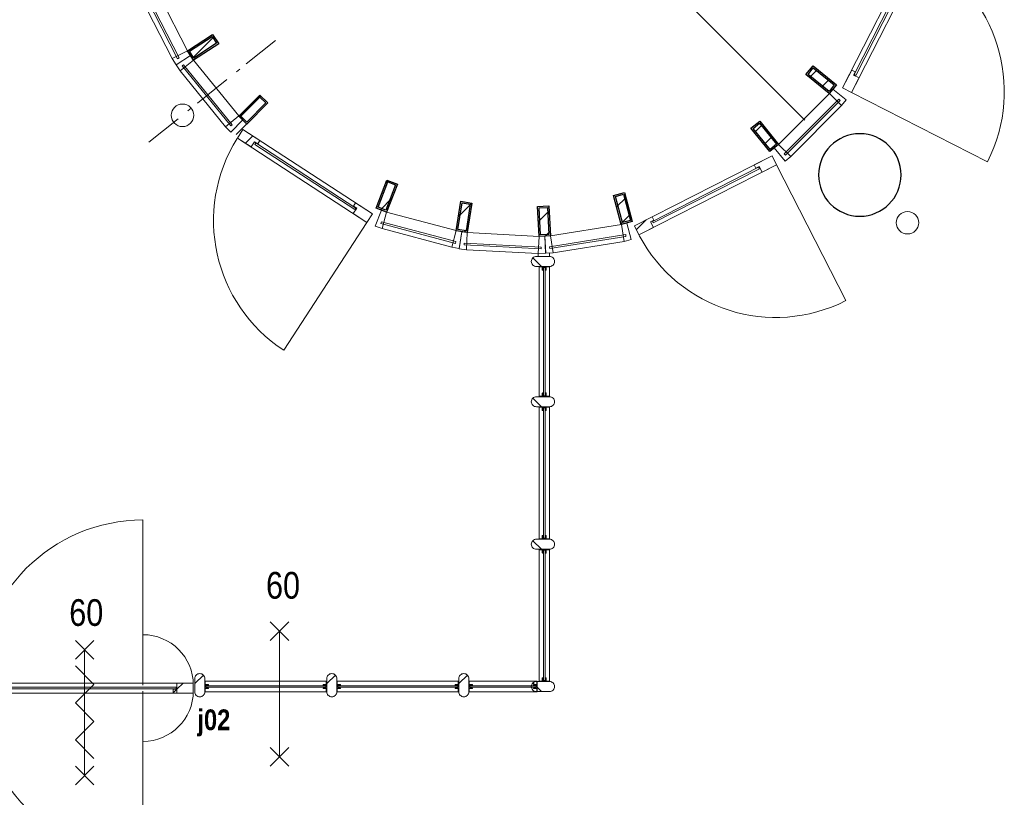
# Model space of a CAD drawing. Header units: millimetres. Extents: x 18442 to 242186, y -49554 to 63508.
# Tile 16 of 175: x 99645 to 106209, y -14256 to -9074. Entities that reach past the tile are written whole.
import ezdxf
from ezdxf.enums import TextEntityAlignment as Align

# ---------------------------------------------------------------- set-up
doc = ezdxf.new("R2010")
doc.units = ezdxf.units.MM
doc.header["$LTSCALE"] = 400
doc.linetypes.add('STYLE_06', pattern=[1.041641, 0.625, -0.208282, 0.069427, -0.138931])
for name, color, linetype, lineweight in [('BA-Brandveiligheid', 7, 'Continuous', 15), ('Binnenkozijnen', 140, 'Continuous', 15), ('Kozijnmerken', 43, 'Continuous', 9), ('Lijn-stramien', 92, 'STYLE_06', 9), ('mat-beton (ihwg)', 5, 'Continuous', 25), ('mat-glas-hor', 140, 'Continuous', 15), ('mat-naaldhout', 140, 'Continuous', 15), ('mat-staal', 5, 'Continuous', 25), ('None', 7, 'Continuous', 9), ('Tekst', 140, 'Continuous', 15)]:
    doc.layers.add(name, color=color, linetype=linetype, lineweight=lineweight)
doc.layers.get('Kozijnmerken').off()
doc.styles.add('Arial Narrow', font='ARIALN.TTF', dxfattribs={"height": 211.666667})
doc.styles.add('Arial Narrow (bold)', font='ARIALNB.TTF', dxfattribs={"height": 172.861111})

# ---------------------------------------------------------------- blocks, each defined once
blk = doc.blocks.new('Kolom O 550')
at = {"layer": 'mat-beton (ihwg)', "lineweight": 25}
blk.add_circle((0, 0), 275, dxfattribs=at)
blk = doc.blocks.new('*X215')
at = {"layer": 'None', "lineweight": 9}
blk.add_line((-7209.5, -987), (-7171.7, -949.2), dxfattribs=at)
blk = doc.blocks.new('*X216')
at = {"layer": 'None', "lineweight": 25}
blk.add_line((-7389.7, -1591.4), (-7376.4, -1578.2), dxfattribs=at)
blk = doc.blocks.new('*X217')
at = {"layer": 'None', "lineweight": 9}
blk.add_line((-7414.1, -1757.2), (-7410.5, -1753.7), dxfattribs=at)
blk = doc.blocks.new('*X218')
at = {"layer": 'None', "lineweight": 9}
blk.add_line((-7364, -1990), (-7326.7, -1952.7), dxfattribs=at)
blk = doc.blocks.new('*X219')
at = {"layer": 'None', "lineweight": 9}
blk.add_line((-7267.4, -2176.3), (-7231.9, -2140.8), dxfattribs=at)
blk = doc.blocks.new('*X220')
at = {"layer": 'None', "lineweight": 9}
blk.add_line((-7131.6, -2323.2), (-7115, -2306.7), dxfattribs=at)
blk = doc.blocks.new('*X221')
at = {"layer": 'None', "lineweight": 9}
blk.add_line((-6573.1, -2613.3), (-6546.9, -2587.1), dxfattribs=at)
blk = doc.blocks.new('*X222')
at = {"layer": 'None', "lineweight": 9}
blk.add_line((-6333.9, -2657), (-6301.4, -2624.4), dxfattribs=at)
blk = doc.blocks.new('*X223')
at = {"layer": 'None', "lineweight": 25}
blk.add_line((-6146, -2610.5), (-6104.2, -2568.6), dxfattribs=at)
blk = doc.blocks.new('*X224')
at = {"layer": 'None', "lineweight": 9}
blk.add_line((-5937, -2542.9), (-5896.9, -2502.8), dxfattribs=at)
blk = doc.blocks.new('*X225')
at = {"layer": 'None', "lineweight": 9}
blk.add_line((-5492.5, -2098.4), (-5454, -2059.8), dxfattribs=at)
blk = doc.blocks.new('*X226')
at = {"layer": 'None', "lineweight": 25}
blk.add_line((-5428.3, -1892.7), (-5385.9, -1850.3), dxfattribs=at)
blk = doc.blocks.new('*X227')
at = {"layer": 'None', "lineweight": 9}
blk.add_line((-5368.1, -1691.1), (-5345.4, -1668.4), dxfattribs=at)
blk = doc.blocks.new('*X228')
at = {"layer": 'None', "lineweight": 9}
blk.add_line((-5416, -1456.2), (-5380.4, -1420.6), dxfattribs=at)
blk = doc.blocks.new('*X229')
at = {"layer": 'None', "lineweight": 9}
blk.add_line((-5563.5, -1038), (-5558.2, -1032.7), dxfattribs=at)
blk = doc.blocks.new('*X230')
at = {"layer": 'None', "lineweight": 9}
blk.add_line((-5703.9, -895.6), (-5670.6, -862.2), dxfattribs=at)
blk = doc.blocks.new('*X231')
at = {"layer": 'None', "lineweight": 9}
blk.add_line((-5865.6, -774.4), (-5824.5, -733.3), dxfattribs=at)
blk = doc.blocks.new('*X232')
at = {"layer": 'None', "lineweight": 9}
blk.add_line((-6054.3, -680.2), (-6012.7, -638.7), dxfattribs=at)
blk = doc.blocks.new('*X233')
at = {"layer": 'None', "lineweight": 9}
blk.add_line((-6264.5, -607.7), (-6236.5, -579.7), dxfattribs=at)
blk = doc.blocks.new('*X234')
at = {"layer": 'None', "lineweight": 9}
blk.add_line((-7059.7, -837.2), (-7021.3, -798.8), dxfattribs=at)
blk = doc.blocks.new('*U235')
at = {"layer": 'mat-staal', "lineweight": 25}
for centre in [(-6446.6, -599.4), (-6234.6, -609.6), (-6656.1, -633.6), (-6029.3, -663.6), (-6854, -710.6), (-5839.7, -759.2), (-7031.5, -827), (-5674.1, -892), (-7180.9, -977.8), (-5539.8, -1056.4), (-7295.8, -1156.3), (-5442.6, -1245.1), (-7371, -1354.8), (-5386.7, -1449.9), (-7403.2, -1564.7), (-5374.7, -1661.9), (-7391.2, -1776.6), (-5406.9, -1871.7), (-7335.3, -1981.4), (-5482.1, -2070.2), (-7238.1, -2170.1), (-5596.9, -2248.8), (-7103.8, -2334.5), (-5746.4, -2399.5), (-6938.2, -2467.4), (-5923.9, -2516), (-6748.6, -2562.9), (-6543.3, -2616.9), (-6331.3, -2627.1), (-6121.7, -2592.9)]:
    blk.add_circle(centre, 30, dxfattribs=at)
at = {"layer": 'None', "color": 43, "linetype": 'Continuous', "lineweight": 9}
for p, q in [((-6527.2, 1026.4), (-6443, -571.4)), ((-5974, 997.4), (-6223.8, -583)), ((-7074.4, 939.7), (-6659.9, -605.6)), ((-5438.8, 854), (-6011.8, -639.9)), ((-7591.6, 741.2), (-6864.8, -684.2)), ((-4945.2, 602.5), (-5816.3, -739.6)), ((-8056.2, 439.5), (-7049, -803.7)), ((-4514.7, 253.9), (-5645.7, -877.8)), ((-8448, 47.7), (-7204.3, -958.9)), ((-4166, -176.7), (-5507.7, -1048.5)), ((-8749.7, -416.9), (-7323.9, -1142.9)), ((-3914.5, -670.3), (-5408.1, -1244.1)), ((-8948.2, -934.1), (-7402.6, -1347.8)), ((-3771.1, -1205.4), (-5351.3, -1456.1)), ((-9034.9, -1481.3), (-7437.1, -1564.6)), ((-9005.9, -2034.6), (-7425.7, -1783.8))]:
    blk.add_line(p, q, dxfattribs=at)
at = {"layer": 'None', "color": 7, "linetype": 'Continuous', "lineweight": 5}
blk.add_line((-4514.6, -3493.8), (-5646.3, -2362.8), dxfattribs=at)
at = {"layer": 'mat-staal'}
for name in ['*X233', '*X232', '*X231', '*X234', '*X230', '*X215', '*X229', '*X228', '*X216', '*X227', '*X217', '*X226', '*X218', '*X225', '*X219', '*X220', '*X224', '*X221', '*X222', '*X223']:
    blk.add_blockref(name, (0, 0), dxfattribs=at)
blk = doc.blocks.new('*X236')
at = {"layer": 'None', "lineweight": 5}
blk.add_line((-4853.7, -3793), (-4853.5, -3792.9), dxfattribs=at)
blk = doc.blocks.new('*X237')
at = {"layer": 'None', "lineweight": 5}
blk.add_line((-5639.1, -4224.9), (-5574.3, -4160.1), dxfattribs=at)
blk = doc.blocks.new('*U238')
at = {"layer": 'mat-glas-hor', "color": 140, "lineweight": 15}
blk.add_lwpolyline([(-4818.2, -3819.2), (-5526.5, -4180.1), (-5532, -4169.4), (-4823.7, -3808.5)], close=True, dxfattribs=at)
at = {"layer": 'mat-naaldhout', "color": 140, "linetype": 'Continuous', "lineweight": 15}
for points in [[(-4820.1, -3803.9), (-4842.4, -3815.2), (-4853.7, -3793), (-4734.3, -3732.1), (-4703.9, -3791.8), (-4801, -3841.3)], [(-5543.5, -4172.5), (-5521.2, -4161.1), (-5532.6, -4138.9), (-5652, -4199.7), (-5621.6, -4259.4), (-5524.5, -4209.9)]]:
    blk.add_lwpolyline(points, close=True, dxfattribs=at)
at = {"layer": 'None', "color": 43, "linetype": 'Continuous', "lineweight": 9}
blk.add_line((-4242.5, -4697.5), (-4703.9, -3791.8), dxfattribs=at)
at = {"layer": 'None', "color": 8, "lineweight": 5}
blk.add_lwpolyline([(-5652, -4199.7), (-5621.6, -4259.4), (-4703.9, -3791.8), (-4734.3, -3732.1)], close=True, dxfattribs=at)
at = {"layer": 'None', "color": 43, "linetype": 'Continuous', "lineweight": 9}
blk.add_arc((-4710, -3779.8), 1030, 207.96879, 296.99934, dxfattribs=at)
at = {"layer": 'mat-naaldhout', "color": 140}
for name in ['*X236', '*X237']:
    blk.add_blockref(name, (0, 0), dxfattribs=at)
blk = doc.blocks.new('*U239')
at = {"layer": 'None', "color": 7}
blk.add_blockref('*U238', (0, 0), dxfattribs=at)
blk = doc.blocks.new('*X241')
at = {"layer": 'None', "lineweight": 5}
blk.add_line((-3817, -2402.8), (-3783.2, -2369), dxfattribs=at)
blk = doc.blocks.new('*U242')
at = {"layer": 'mat-glas-hor', "color": 140, "lineweight": 15}
blk.add_lwpolyline([(-4176.4, -3196.3), (-3815.9, -2487.8), (-3826.6, -2482.3), (-4187.1, -3190.8)], close=True, dxfattribs=at)
at = {"layer": 'mat-naaldhout', "color": 140, "linetype": 'Continuous', "lineweight": 15}
for points in [[(-3823.6, -2470.8), (-3834.9, -2493.1), (-3857.2, -2481.7), (-3796.4, -2362.3), (-3736.7, -2392.7), (-3786.1, -2489.8)], [(-4191.8, -3194.4), (-4180.4, -3172.1), (-4202.7, -3160.8), (-4263.5, -3280.2), (-4203.8, -3310.6), (-4154.3, -3213.4)]]:
    blk.add_lwpolyline(points, close=True, dxfattribs=at)
at = {"layer": 'None', "color": 43, "linetype": 'Continuous', "lineweight": 9}
blk.add_line((-3297.8, -3771.6), (-4203.8, -3310.6), dxfattribs=at)
at = {"layer": 'None', "color": 8, "lineweight": 5}
blk.add_lwpolyline([(-3796.4, -2362.3), (-3736.7, -2392.7), (-4203.8, -3310.6), (-4263.5, -3280.2)], close=True, dxfattribs=at)
at = {"layer": 'None', "color": 43, "linetype": 'Continuous', "lineweight": 9}
blk.add_arc((-4215.8, -3304.5), 1030, 333.03184, 62.06239, dxfattribs=at)
at = {"layer": 'mat-naaldhout', "color": 140}
blk.add_blockref('*X241', (0, 0), dxfattribs=at)
blk = doc.blocks.new('*U243')
at = {"layer": 'None', "color": 7}
blk.add_blockref('*U242', (0, 0), dxfattribs=at)
blk = doc.blocks.new('*U244')
at = {"layer": 'Binnenkozijnen', "color": 43, "lineweight": 9}
for p, q in [((-8679.1, -3166.5), (-8590.5, -3094.7)), ((-8590.5, -3094.7), (-8288.6, -3467.1)), ((-8679.1, -3166.5), (-8377.2, -3538.9)), ((-8377.2, -3538.9), (-8288.6, -3467.1))]:
    blk.add_line(p, q, dxfattribs=at)
at = {"layer": 'Binnenkozijnen', "lineweight": 15}
for p, q in [((-8666, -3133.4), (-8656.7, -3125.9)), ((-8666, -3133.4), (-8342.1, -3533)), ((-8656.7, -3125.9), (-8332.8, -3525.4)), ((-8342.1, -3533), (-8332.8, -3525.4))]:
    blk.add_line(p, q, dxfattribs=at)
at = {"layer": 'Binnenkozijnen', "color": 140, "lineweight": 15}
for points in [[(-8611, -3063.3), (-8590.5, -3094.7), (-8679.1, -3166.5), (-8706.6, -3125.4)], [(-8262.1, -3493.6), (-8288.6, -3467.1), (-8377.2, -3538.9), (-8342.7, -3574.3)]]:
    blk.add_lwpolyline(points, close=True, dxfattribs=at)
blk = doc.blocks.new('*X245')
at = {"layer": 'None', "lineweight": 25}
blk.add_line((-8598.3, -3082.8), (-8453.7, -2938.3), dxfattribs=at)
blk = doc.blocks.new('*U246')
at = {"layer": 'mat-staal', "lineweight": 25}
for points in [[(-8590.5, -3094.7), (-8631.4, -3031.9), (-8463.7, -2922.9), (-8422.8, -2985.8)], [(-8587.6, -3080.9), (-8617.6, -3034.8), (-8466.6, -2936.7), (-8436.7, -2982.8)]]:
    blk.add_lwpolyline(points, close=True, dxfattribs=at)
at = {"layer": 'mat-staal'}
blk.add_blockref('*X245', (0, 0), dxfattribs=at)
blk = doc.blocks.new('*U247')
at = {"layer": 'Binnenkozijnen', "color": 43, "lineweight": 9}
for p, q in [((-8951.5, -2657.6), (-8850, -2605.7)), ((-8850, -2605.7), (-8631.9, -3032.6)), ((-8951.5, -2657.6), (-8733.5, -3084.5)), ((-8733.5, -3084.5), (-8631.9, -3032.6))]:
    blk.add_line(p, q, dxfattribs=at)
at = {"layer": 'Binnenkozijnen', "lineweight": 15}
for p, q in [((-8931.9, -2627.9), (-8921.2, -2622.4)), ((-8921.2, -2622.4), (-8687.2, -3080.5)), ((-8931.9, -2627.9), (-8697.9, -3086)), ((-8697.9, -3086), (-8687.2, -3080.5))]:
    blk.add_line(p, q, dxfattribs=at)
at = {"layer": 'Binnenkozijnen', "color": 140, "lineweight": 15}
for points in [[(-8863.5, -2570.7), (-8850, -2605.7), (-8951.5, -2657.6), (-8969.9, -2611.7)], [(-8611.5, -3064.1), (-8631.9, -3032.6), (-8733.5, -3084.5), (-8707, -3126.3)]]:
    blk.add_lwpolyline(points, close=True, dxfattribs=at)
blk = doc.blocks.new('*U304')
at = {"layer": 'Binnenkozijnen', "color": 43, "lineweight": 9}
for p, q in [((-7332.6, -4217.6), (-7303.2, -4107.4)), ((-7303.2, -4107.4), (-6840, -4231.2)), ((-7332.6, -4217.6), (-6869.5, -4341.4)), ((-6869.5, -4341.4), (-6840, -4231.2))]:
    blk.add_line(p, q, dxfattribs=at)
at = {"layer": 'Binnenkozijnen', "lineweight": 15}
for p, q in [((-7341.5, -4183.1), (-7338.4, -4171.5)), ((-7341.5, -4183.1), (-6844.6, -4315.9)), ((-7338.4, -4171.5), (-6841.5, -4304.3)), ((-6844.6, -4315.9), (-6841.5, -4304.3))]:
    blk.add_line(p, q, dxfattribs=at)
at = {"layer": 'Binnenkozijnen', "color": 140, "lineweight": 15}
for points in [[(-7338.2, -4094), (-7303.2, -4107.4), (-7332.6, -4217.6), (-7379, -4200.4)], [(-6803, -4237.1), (-6840, -4231.2), (-6869.5, -4341.4), (-6820.7, -4349.7)]]:
    blk.add_lwpolyline(points, close=True, dxfattribs=at)
blk = doc.blocks.new('*X305')
at = {"layer": 'None', "lineweight": 9}
blk.add_line((-7310, -3915.9), (-7291.7, -3897.6), dxfattribs=at)
at = {"layer": 'None', "lineweight": 25}
blk.add_line((-7344.3, -4091.6), (-7267.7, -4015), dxfattribs=at)
blk = doc.blocks.new('*U306')
at = {"layer": 'mat-staal', "lineweight": 25}
for points in [[(-7303.2, -4107.4), (-7373.2, -4080.6), (-7301.6, -3893.8), (-7231.5, -3920.7)], [(-7308.9, -4094.5), (-7360.3, -4074.8), (-7295.8, -3906.8), (-7244.4, -3926.4)]]:
    blk.add_lwpolyline(points, close=True, dxfattribs=at)
at = {"layer": 'mat-staal'}
blk.add_blockref('*X305', (0, 0), dxfattribs=at)
blk = doc.blocks.new('*X307')
at = {"layer": 'None', "lineweight": 9}
blk.add_line((-8283.2, -3474.9), (-8141.8, -3333.4), dxfattribs=at)
blk = doc.blocks.new('*U308')
at = {"layer": 'mat-staal', "lineweight": 25}
for points in [[(-8236.3, -3521.7), (-8289.3, -3468.7), (-8148, -3327.2), (-8094.9, -3380.2)], [(-8236.3, -3507.6), (-8275.2, -3468.7), (-8148, -3341.3), (-8109.1, -3380.2)]]:
    blk.add_lwpolyline(points, close=True, dxfattribs=at)
at = {"layer": 'mat-staal'}
blk.add_blockref('*X307', (0, 0), dxfattribs=at)
blk = doc.blocks.new('*X309')
at = {"layer": 'None', "lineweight": 9}
blk.add_line((-5770.1, -4073.1), (-5708.9, -4011.9), dxfattribs=at)
at = {"layer": 'None', "lineweight": 25}
blk.add_line((-5740.2, -4184.6), (-5679, -4123.4), dxfattribs=at)
blk = doc.blocks.new('*U310')
at = {"layer": 'mat-staal', "lineweight": 25}
for points in [[(-5666.5, -4170), (-5738.9, -4189.4), (-5790.7, -3996.3), (-5718.3, -3976.8)], [(-5678.7, -4162.9), (-5731.9, -4177.2), (-5778.5, -4003.3), (-5725.4, -3989.1)]]:
    blk.add_lwpolyline(points, close=True, dxfattribs=at)
at = {"layer": 'mat-staal'}
blk.add_blockref('*X309', (0, 0), dxfattribs=at)
blk = doc.blocks.new('*U311')
at = {"layer": 'Binnenkozijnen', "color": 43, "lineweight": 9}
for p, q in [((-6211.8, -4265.6), (-5738.4, -4190.2)), ((-5720.4, -4302.8), (-5738.4, -4190.2)), ((-6193.8, -4378.2), (-6211.8, -4265.6)), ((-6193.8, -4378.2), (-5720.4, -4302.8))]:
    blk.add_line(p, q, dxfattribs=at)
at = {"layer": 'Binnenkozijnen', "lineweight": 15}
for p, q in [((-6217.9, -4338.5), (-5709.9, -4257.6)), ((-5708, -4269.4), (-5709.9, -4257.6)), ((-6216, -4350.4), (-5708, -4269.4)), ((-6216, -4350.4), (-6217.9, -4338.5))]:
    blk.add_line(p, q, dxfattribs=at)
at = {"layer": 'Binnenkozijnen', "color": 140, "lineweight": 15}
for points in [[(-5702.1, -4180.4), (-5738.4, -4190.2), (-5720.4, -4302.8), (-5672.5, -4290.5)], [(-6249.2, -4267.6), (-6211.8, -4265.6), (-6193.8, -4378.2), (-6243.1, -4381.5)]]:
    blk.add_lwpolyline(points, close=True, dxfattribs=at)
blk = doc.blocks.new('*X312')
at = {"layer": 'None', "lineweight": 25}
blk.add_line((-6291.9, -4170.6), (-6220.6, -4099.3), dxfattribs=at)
at = {"layer": 'None', "lineweight": 9}
blk.add_line((-6247.4, -4267.5), (-6213.5, -4233.6), dxfattribs=at)
blk = doc.blocks.new('*U313')
at = {"layer": 'mat-staal', "lineweight": 25}
for points in [[(-6211.8, -4265.6), (-6286.7, -4269.6), (-6297.3, -4069.9), (-6222.4, -4065.9)], [(-6222.3, -4256.2), (-6277.2, -4259.1), (-6286.7, -4079.4), (-6231.8, -4076.4)]]:
    blk.add_lwpolyline(points, close=True, dxfattribs=at)
at = {"layer": 'mat-staal'}
blk.add_blockref('*X312', (0, 0), dxfattribs=at)
blk = doc.blocks.new('*U314')
at = {"layer": 'Binnenkozijnen', "color": 43, "lineweight": 9}
for p, q in [((-6771.5, -4358.4), (-6765.7, -4244.6)), ((-6765.7, -4244.6), (-6286.9, -4269.2)), ((-6292.8, -4383), (-6286.9, -4269.2)), ((-6771.5, -4358.4), (-6292.8, -4383))]:
    blk.add_line(p, q, dxfattribs=at)
at = {"layer": 'Binnenkozijnen', "lineweight": 15}
for p, q in [((-6787.4, -4326.6), (-6786.8, -4314.6)), ((-6787.4, -4326.6), (-6273.7, -4353)), ((-6786.8, -4314.6), (-6273.1, -4341)), ((-6273.7, -4353), (-6273.1, -4341))]:
    blk.add_line(p, q, dxfattribs=at)
at = {"layer": 'Binnenkozijnen', "color": 140, "lineweight": 15}
for points in [[(-6802.7, -4238.7), (-6765.7, -4244.6), (-6771.5, -4358.4), (-6820.5, -4351.4)], [(-6249.5, -4267.2), (-6286.9, -4269.2), (-6292.8, -4383), (-6243.4, -4381)]]:
    blk.add_lwpolyline(points, close=True, dxfattribs=at)
blk = doc.blocks.new('*X315')
at = {"layer": 'None', "lineweight": 25}
blk.add_line((-6824.8, -4137.8), (-6734.6, -4047.6), dxfattribs=at)
at = {"layer": 'None', "lineweight": 9}
blk.add_line((-6786.8, -4241.2), (-6761.1, -4215.5), dxfattribs=at)
blk = doc.blocks.new('*U316')
at = {"layer": 'mat-staal', "lineweight": 25}
for points in [[(-6765.7, -4244.6), (-6839.8, -4232.9), (-6808.6, -4035.3), (-6734.5, -4047)], [(-6774, -4233.1), (-6828.3, -4224.6), (-6800.3, -4046.8), (-6746, -4055.3)]]:
    blk.add_lwpolyline(points, close=True, dxfattribs=at)
at = {"layer": 'mat-staal'}
blk.add_blockref('*X315', (0, 0), dxfattribs=at)
blk = doc.blocks.new('*X317')
at = {"layer": 'None', "lineweight": 25}
blk.add_line((-4483.7, -3210.9), (-4430.4, -3157.6), dxfattribs=at)
at = {"layer": 'None', "lineweight": 9}
blk.add_line((-4405.5, -3274.1), (-4352.2, -3220.8), dxfattribs=at)
blk = doc.blocks.new('*U318')
at = {"layer": 'mat-staal', "lineweight": 25}
for points in [[(-4305.5, -3258.6), (-4352.7, -3316.9), (-4508.1, -3191.1), (-4461, -3132.8)], [(-4319.6, -3260.1), (-4354.2, -3302.8), (-4494.1, -3189.6), (-4459.5, -3146.8)]]:
    blk.add_lwpolyline(points, close=True, dxfattribs=at)
at = {"layer": 'mat-staal'}
blk.add_blockref('*X317', (0, 0), dxfattribs=at)
blk = doc.blocks.new('*U319')
at = {"layer": 'Binnenkozijnen', "color": 43, "lineweight": 9}
for p, q in [((-4690.4, -3656.5), (-4351.8, -3317.2)), ((-4271.1, -3397.7), (-4351.8, -3317.2)), ((-4609.7, -3737), (-4271.1, -3397.7)), ((-4609.7, -3737), (-4690.4, -3656.5))]:
    blk.add_line(p, q, dxfattribs=at)
at = {"layer": 'Binnenkozijnen', "lineweight": 15}
for p, q in [((-4652.5, -3719), (-4289.2, -3354.9)), ((-4644, -3727.5), (-4280.7, -3363.4)), ((-4280.7, -3363.4), (-4289.2, -3354.9)), ((-4644, -3727.5), (-4652.5, -3719))]:
    blk.add_line(p, q, dxfattribs=at)
at = {"layer": 'Binnenkozijnen', "color": 140, "lineweight": 15}
for points in [[(-4328.2, -3288), (-4351.8, -3317.2), (-4271.1, -3397.7), (-4239.5, -3359.6)], [(-4719.6, -3680.1), (-4690.4, -3656.5), (-4609.7, -3737), (-4647.7, -3768.6)]]:
    blk.add_lwpolyline(points, close=True, dxfattribs=at)
blk = doc.blocks.new('*X320')
at = {"layer": 'None', "lineweight": 25}
blk.add_line((-4850.7, -3577.9), (-4797.4, -3524.6), dxfattribs=at)
at = {"layer": 'None', "lineweight": 9}
blk.add_line((-4787.4, -3656), (-4734.1, -3602.7), dxfattribs=at)
blk = doc.blocks.new('*U321')
at = {"layer": 'mat-staal', "lineweight": 25}
for points in [[(-4690.4, -3656.5), (-4748.7, -3703.7), (-4874.7, -3548.4), (-4816.4, -3501.1)], [(-4704.5, -3655), (-4747.2, -3689.7), (-4860.6, -3549.8), (-4817.9, -3515.2)]]:
    blk.add_lwpolyline(points, close=True, dxfattribs=at)
at = {"layer": 'mat-staal'}
blk.add_blockref('*X320', (0, 0), dxfattribs=at)
blk = doc.blocks.new('*U322')
at = {"layer": 'None', "color": 7}
for name in ['*U235', '*U243', '*U247', '*U246', '*U244', '*U318', '*U308', '*U319', '*U321', '*U239', '*U306', '*U310', '*U316', '*U313', '*U304', '*U311', '*U314']:
    blk.add_blockref(name, (0, 0), dxfattribs=at)
blk = doc.blocks.new('*X354')
at = {"layer": 'None', "lineweight": 5}
blk.add_line((-8244.7, -3648.5), (-8196.3, -3600.1), dxfattribs=at)
blk = doc.blocks.new('*U355')
at = {"layer": 'mat-glas-hor', "color": 140, "lineweight": 15}
blk.add_lwpolyline([(-7515.3, -4090.5), (-8181.5, -3656.8), (-8175, -3646.8), (-7508.7, -4080.4)], close=True, dxfattribs=at)
at = {"layer": 'mat-naaldhout', "color": 140, "linetype": 'Continuous', "lineweight": 15}
for points in [[(-8183.4, -3638.3), (-8162.5, -3651.9), (-8148.8, -3631), (-8261.1, -3557.9), (-8297.7, -3614.1), (-8206.3, -3673.5)], [(-7502.9, -4081.2), (-7523.9, -4067.5), (-7510.3, -4046.6), (-7397.9, -4119.7), (-7434.5, -4175.8), (-7525.9, -4116.4)]]:
    blk.add_lwpolyline(points, close=True, dxfattribs=at)
at = {"layer": 'None', "color": 43, "linetype": 'Continuous', "lineweight": 9}
blk.add_line((-7988.9, -5027.8), (-7434.5, -4175.8), dxfattribs=at)
at = {"layer": 'None', "color": 8, "lineweight": 5}
blk.add_lwpolyline([(-8261.1, -3557.9), (-8297.7, -3614.1), (-7434.5, -4175.8), (-7397.9, -4119.7)], close=True, dxfattribs=at)
at = {"layer": 'None', "color": 43, "linetype": 'Continuous', "lineweight": 9}
blk.add_arc((-7427.1, -4164.5), 1030, 147.91306, 236.94361, dxfattribs=at)
at = {"layer": 'mat-naaldhout', "color": 140}
blk.add_blockref('*X354', (0, 0), dxfattribs=at)
blk = doc.blocks.new('*U356')
at = {"layer": 'None', "color": 7}
blk.add_blockref('*U355', (0, 0), dxfattribs=at)
blk = doc.blocks.new('*U357')
at = {"layer": 'None', "color": 7}
blk.add_blockref('*U356', (0, 0), dxfattribs=at)
blk = doc.blocks.new('060min zelfsluitend Y')
at = {"layer": 'BA-Brandveiligheid', "color": 7, "linetype": 'Continuous', "lineweight": 15}
for p, q in [((-61.7, 476.8), (61.7, 353.3)), ((61.7, 476.8), (-61.7, 353.3)), ((-61.7, -483.6), (61.7, -360.2)), ((61.7, -483.6), (-61.7, -360.2))]:
    blk.add_line(p, q, dxfattribs=at)
at = {"layer": 'None', "color": 7, "linetype": 'Continuous', "lineweight": 15}
for p, q in [((0, -421.9), (0, 415)), ((61.7, 185.2), (-61.7, 308.7)), ((61.7, 185.2), (-61.7, 61.7)), ((61.7, -61.7), (-61.7, 61.7)), ((61.7, -61.7), (-61.7, -185.2)), ((61.7, -308.7), (-61.7, -185.2))]:
    blk.add_line(p, q, dxfattribs=at)
at = {"layer": 'BA-Brandveiligheid', "color": 43, "insert": (-102.6, 752.9), "char_height": 177.8, "attachment_point": 1, "style": 'Arial Narrow'}
blk.add_mtext('60', dxfattribs=at)
blk = doc.blocks.new('*X360')
at = {"layer": 'None', "lineweight": 5}
blk.add_line((-23.7, -23.7), (33.5, 33.5), dxfattribs=at)
blk = doc.blocks.new('houten stijl 67 x 114')
at = {"layer": 'mat-naaldhout', "color": 140, "linetype": 'Continuous', "lineweight": 15, "flags": 128}
blk.add_lwpolyline([(33.5, 0), (33.5, 0, -0.414214), (0, -33.5), (0, -33.5, -0.414214), (-33.5, 0), (-33.5, 88), (-33.5, 88, -0.414214), (0, 121.5), (0, 121.5, -0.414214), (33.5, 88)], format="xyb", close=True, dxfattribs=at)
at = {"layer": 'mat-naaldhout', "color": 140}
blk.add_blockref('*X360', (0, 0), dxfattribs=at)
blk = doc.blocks.new('*U363')
at = {"layer": 'mat-glas-hor', "color": 8, "lineweight": 5}
blk.add_lwpolyline([(-6287.4, -6354.6), (-6217.4, -6354.6), (-6217.4, -7235.9), (-6287.4, -7235.9)], close=True, dxfattribs=at)
at = {"layer": 'mat-glas-hor', "color": 140, "lineweight": 15}
blk.add_lwpolyline([(-6257.4, -6361.1), (-6247.4, -6361.1), (-6247.4, -7229.4), (-6257.4, -7229.4)], close=True, dxfattribs=at)
at = {"layer": 'mat-naaldhout', "color": 140, "linetype": 'Continuous', "lineweight": 15, "flags": 128}
for points in [[(-6262.7, -6354.6), (-6287.7, -6354.6), (-6287.7, -6355.6, 0.414214), (-6285.7, -6357.6), (-6269.2, -6357.6, -0.414214), (-6265.7, -6361.1), (-6265.7, -6377.6, 0.414214), (-6263.7, -6379.6), (-6262.7, -6379.6)], [(-6242.2, -6354.6), (-6217.2, -6354.6), (-6217.2, -6355.6, -0.414214), (-6219.2, -6357.6), (-6235.7, -6357.6, 0.414214), (-6239.2, -6361.1), (-6239.2, -6377.6, -0.414214), (-6241.2, -6379.6), (-6242.2, -6379.6)], [(-6262.7, -7235.9), (-6287.7, -7235.9), (-6287.7, -7234.9, -0.414214), (-6285.7, -7232.9), (-6269.2, -7232.9, 0.414214), (-6265.7, -7229.4), (-6265.7, -7212.9, -0.414214), (-6263.7, -7210.9), (-6262.7, -7210.9)], [(-6242.2, -7235.9), (-6217.2, -7235.9), (-6217.2, -7234.9, 0.414214), (-6219.2, -7232.9), (-6235.7, -7232.9, -0.414214), (-6239.2, -7229.4), (-6239.2, -7212.9, 0.414214), (-6241.2, -7210.9), (-6242.2, -7210.9)]]:
    blk.add_lwpolyline(points, format="xyb", close=True, dxfattribs=at)
at = {"layer": 'None', "color": 7, "rotation": 270}
for p in [(-6305.4, -6321.1), (-6305.4, -7269.4)]:
    blk.add_blockref('houten stijl 67 x 114', p, dxfattribs=at)
blk = doc.blocks.new('*X365')
at = {"layer": 'None', "lineweight": 5}
for p, q in [((-8701.4, -7287.2), (-8660.1, -7245.9)), ((-8726.4, -7312.2), (-8702.1, -7287.9))]:
    blk.add_line(p, q, dxfattribs=at)
blk = doc.blocks.new('*U366')
at = {"layer": 'mat-glas-hor', "color": 140, "lineweight": 15}
blk.add_lwpolyline([(-8706.7, -7273.4), (-9906.8, -7273.4), (-9906.8, -7285.4), (-8706.7, -7285.4)], close=True, dxfattribs=at)
at = {"layer": 'mat-naaldhout', "color": 140, "linetype": 'Continuous', "lineweight": 15}
for points in [[(-9918.5, -7287.9), (-9893.5, -7287.9), (-9893.5, -7312.9), (-10027.5, -7312.9), (-10027.5, -7245.9), (-9918.5, -7245.9)], [(-8701.4, -7287.9), (-8726.4, -7287.9), (-8726.4, -7312.9), (-8592.4, -7312.9), (-8592.4, -7245.9), (-8701.4, -7245.9)]]:
    blk.add_lwpolyline(points, close=True, dxfattribs=at)
at = {"layer": 'None', "color": 43, "linetype": 'Continuous', "lineweight": 9}
for p, q in [((-8927.5, -6159.4), (-8927.5, -7259.4)), ((-8927.5, -8399.4), (-8927.5, -7299.4))]:
    blk.add_line(p, q, dxfattribs=at)
at = {"layer": 'None', "color": 8, "lineweight": 5}
blk.add_lwpolyline([(-10027.5, -7312.9), (-10027.5, -7245.9), (-8701.4, -7245.9), (-8701.4, -7312.9)], close=True, dxfattribs=at)
at = {"layer": 'None', "color": 43, "linetype": 'Continuous', "lineweight": 9}
for centre, radius, start, end in [((-8927.5, -7259.4), 1100, 90, 180), ((-8927.5, -7259.4), 335.4, 0, 90), ((-8927.5, -7299.4), 1100, 180, 270), ((-8927.5, -7299.4), 335.4, 270, 0)]:
    blk.add_arc(centre, radius, start, end, dxfattribs=at)
at = {"layer": 'mat-naaldhout', "color": 140}
blk.add_blockref('*X365', (0, 0), dxfattribs=at)
blk = doc.blocks.new('binnenpui 880 h.o.h.')
at = {"layer": 'mat-glas-hor', "color": 8, "lineweight": 5}
blk.add_lwpolyline([(18, -33.5), (88, -33.5), (88, -846.5), (18, -846.5)], close=True, dxfattribs=at)
at = {"layer": 'mat-glas-hor', "color": 140, "lineweight": 15}
blk.add_lwpolyline([(48, -40), (58, -40), (58, -840), (48, -840)], close=True, dxfattribs=at)
at = {"layer": 'mat-naaldhout', "color": 140, "linetype": 'Continuous', "lineweight": 15, "flags": 128}
for points in [[(42.7, -33.5), (17.7, -33.5), (17.7, -34.5, 0.414214), (19.7, -36.5), (36.2, -36.5, -0.414214), (39.7, -40), (39.7, -56.5, 0.414214), (41.7, -58.5), (42.7, -58.5)], [(63.3, -33.5), (88.3, -33.5), (88.3, -34.5, -0.414214), (86.3, -36.5), (69.8, -36.5, 0.414214), (66.3, -40), (66.3, -56.5, -0.414214), (64.3, -58.5), (63.3, -58.5)], [(42.7, -846.5), (17.7, -846.5), (17.7, -845.5, -0.414214), (19.7, -843.5), (36.2, -843.5, 0.414214), (39.7, -840), (39.7, -823.5, -0.414214), (41.7, -821.5), (42.7, -821.5)], [(63.3, -846.5), (88.3, -846.5), (88.3, -845.5, 0.414214), (86.3, -843.5), (69.8, -843.5, -0.414214), (66.3, -840), (66.3, -823.5, 0.414214), (64.3, -821.5), (63.3, -821.5)]]:
    blk.add_lwpolyline(points, format="xyb", close=True, dxfattribs=at)
at = {"layer": 'None', "color": 7, "rotation": 270}
for p in [(0, 0), (0, -880)]:
    blk.add_blockref('houten stijl 67 x 114', p, dxfattribs=at)
blk = doc.blocks.new('*U375')
at = {"layer": 'None', "color": 140, "linetype": 'Continuous', "lineweight": 15, "flags": 128}
blk.add_lwpolyline([(-7.3, -7.3), (-7.3, 17.7), (-6.3, 17.7, -0.414214), (-4.3, 15.7), (-4.3, -0.8, 0.414214), (-0.8, -4.3), (15.7, -4.3, -0.414214), (17.7, -6.3), (17.7, -7.3)], format="xyb", close=True, dxfattribs=at)
blk = doc.blocks.new('*U376')
at = {"layer": 'None', "color": 140, "linetype": 'Continuous', "lineweight": 15, "flags": 128}
blk.add_lwpolyline([(-7.3, -7.3), (-7.3, 17.7), (-6.3, 17.7, -0.414214), (-4.3, 15.7), (-4.3, -0.8, 0.414214), (-0.8, -4.3), (15.7, -4.3, -0.414214), (17.7, -6.3), (17.7, -7.3)], format="xyb", close=True, dxfattribs=at)
blk = doc.blocks.new('*U377')
at = {"layer": 'None', "color": 140, "linetype": 'Continuous', "lineweight": 15, "flags": 128}
blk.add_lwpolyline([(-7.3, -7.3), (-7.3, 17.7), (-6.3, 17.7, -0.414214), (-4.3, 15.7), (-4.3, -0.8, 0.414214), (-0.8, -4.3), (15.7, -4.3, -0.414214), (17.7, -6.3), (17.7, -7.3)], format="xyb", close=True, dxfattribs=at)
blk = doc.blocks.new('*U378')
at = {"layer": 'None', "color": 140, "linetype": 'Continuous', "lineweight": 15, "flags": 128}
blk.add_lwpolyline([(-7.3, -7.3), (-7.3, 17.7), (-6.3, 17.7, -0.414214), (-4.3, 15.7), (-4.3, -0.8, 0.414214), (-0.8, -4.3), (15.7, -4.3, -0.414214), (17.7, -6.3), (17.7, -7.3)], format="xyb", close=True, dxfattribs=at)
blk = doc.blocks.new('*U379')
at = {"layer": 'mat-glas-hor', "color": 8, "lineweight": 5}
blk.add_lwpolyline([(-6299.9, -7234.5), (-6299.9, -7304.5), (-6755.4, -7304.5), (-6755.4, -7234.5)], close=True, dxfattribs=at)
at = {"layer": 'mat-glas-hor', "color": 140, "lineweight": 15}
blk.add_lwpolyline([(-6306.4, -7264.5), (-6306.4, -7274.5), (-6748.9, -7274.5), (-6748.9, -7264.5)], close=True, dxfattribs=at)
at = {"layer": 'mat-naaldhout'}
blk.add_blockref('*U378', (-6748.1, -7251.9), dxfattribs=at)
at = {"layer": 'mat-naaldhout', "xscale": -1, "rotation": 180}
blk.add_blockref('*U377', (-6748.1, -7287), dxfattribs=at)
at = {"layer": 'mat-naaldhout', "xscale": -1}
blk.add_blockref('*U376', (-6307.2, -7251.9), dxfattribs=at)
at = {"layer": 'mat-naaldhout', "rotation": 180}
blk.add_blockref('*U375', (-6307.2, -7287), dxfattribs=at)
at = {"layer": 'None', "color": 7, "rotation": 180}
blk.add_blockref('houten stijl 67 x 114', (-6788.9, -7216.5), dxfattribs=at)
blk = doc.blocks.new('*U380')
at = {"layer": 'mat-glas-hor', "color": 8, "lineweight": 5}
blk.add_lwpolyline([(-6287.4, -5404.6), (-6217.4, -5404.6), (-6217.4, -6287.6), (-6287.4, -6287.6)], close=True, dxfattribs=at)
at = {"layer": 'mat-glas-hor', "color": 140, "lineweight": 15}
blk.add_lwpolyline([(-6257.4, -5411.1), (-6247.4, -5411.1), (-6247.4, -6281.1), (-6257.4, -6281.1)], close=True, dxfattribs=at)
at = {"layer": 'mat-naaldhout', "color": 140, "linetype": 'Continuous', "lineweight": 15, "flags": 128}
for points in [[(-6262.7, -5404.6), (-6287.7, -5404.6), (-6287.7, -5405.6, 0.414214), (-6285.7, -5407.6), (-6269.2, -5407.6, -0.414214), (-6265.7, -5411.1), (-6265.7, -5427.6, 0.414214), (-6263.7, -5429.6), (-6262.7, -5429.6)], [(-6242.2, -5404.6), (-6217.2, -5404.6), (-6217.2, -5405.6, -0.414214), (-6219.2, -5407.6), (-6235.7, -5407.6, 0.414214), (-6239.2, -5411.1), (-6239.2, -5427.6, -0.414214), (-6241.2, -5429.6), (-6242.2, -5429.6)], [(-6262.7, -6287.6), (-6287.7, -6287.6), (-6287.7, -6286.6, -0.414214), (-6285.7, -6284.6), (-6269.2, -6284.6, 0.414214), (-6265.7, -6281.1), (-6265.7, -6264.6, -0.414214), (-6263.7, -6262.6), (-6262.7, -6262.6)], [(-6242.2, -6287.6), (-6217.2, -6287.6), (-6217.2, -6286.6, 0.414214), (-6219.2, -6284.6), (-6235.7, -6284.6, -0.414214), (-6239.2, -6281.1), (-6239.2, -6264.6, 0.414214), (-6241.2, -6262.6), (-6242.2, -6262.6)]]:
    blk.add_lwpolyline(points, format="xyb", close=True, dxfattribs=at)
at = {"layer": 'None', "color": 7, "rotation": 270}
for p in [(-6305.4, -5371.1), (-6305.4, -6321.1)]:
    blk.add_blockref('houten stijl 67 x 114', p, dxfattribs=at)
blk = doc.blocks.new('*U381')
at = {"layer": 'mat-glas-hor', "color": 8, "lineweight": 5}
blk.add_lwpolyline([(-6287.4, -4470), (-6217.4, -4470), (-6217.4, -5337.6), (-6287.4, -5337.6)], close=True, dxfattribs=at)
at = {"layer": 'mat-glas-hor', "color": 140, "lineweight": 15}
blk.add_lwpolyline([(-6257.4, -4476.5), (-6247.4, -4476.5), (-6247.4, -5331.1), (-6257.4, -5331.1)], close=True, dxfattribs=at)
at = {"layer": 'mat-naaldhout', "color": 140, "linetype": 'Continuous', "lineweight": 15, "flags": 128}
for points in [[(-6262.7, -4470), (-6287.7, -4470), (-6287.7, -4471, 0.414214), (-6285.7, -4473), (-6269.2, -4473, -0.414214), (-6265.7, -4476.5), (-6265.7, -4493, 0.414214), (-6263.7, -4495), (-6262.7, -4495)], [(-6242.2, -4470), (-6217.2, -4470), (-6217.2, -4471, -0.414214), (-6219.2, -4473), (-6235.7, -4473, 0.414214), (-6239.2, -4476.5), (-6239.2, -4493, -0.414214), (-6241.2, -4495), (-6242.2, -4495)], [(-6262.7, -5337.6), (-6287.7, -5337.6), (-6287.7, -5336.6, -0.414214), (-6285.7, -5334.6), (-6269.2, -5334.6, 0.414214), (-6265.7, -5331.1), (-6265.7, -5314.6, -0.414214), (-6263.7, -5312.6), (-6262.7, -5312.6)], [(-6242.2, -5337.6), (-6217.2, -5337.6), (-6217.2, -5336.6, 0.414214), (-6219.2, -5334.6), (-6235.7, -5334.6, -0.414214), (-6239.2, -5331.1), (-6239.2, -5314.6, 0.414214), (-6241.2, -5312.6), (-6242.2, -5312.6)]]:
    blk.add_lwpolyline(points, format="xyb", close=True, dxfattribs=at)
at = {"layer": 'None', "color": 7, "rotation": 270}
for p in [(-6305.4, -4436.5), (-6305.4, -5371.1)]:
    blk.add_blockref('houten stijl 67 x 114', p, dxfattribs=at)
blk = doc.blocks.new('Kozijnmerk 50')
at = {"layer": 'None', "color": 43, "style": 'Arial Narrow (bold)'}
blk.add_attdef('merk', text='', height=138.3, dxfattribs=at).set_placement((0, 0), align=Align.MIDDLE_CENTER)
blk = doc.blocks.new('060min Y')
at = {"layer": 'BA-Brandveiligheid', "color": 7, "linetype": 'Continuous', "lineweight": 15}
for p, q in [((-61.7, 480.2), (61.7, 356.7)), ((61.7, 480.2), (-61.7, 356.7)), ((0, -418.5), (0, 418.5)), ((-61.7, -480.2), (61.7, -356.7)), ((61.7, -480.2), (-61.7, -356.7))]:
    blk.add_line(p, q, dxfattribs=at)
at = {"layer": 'BA-Brandveiligheid', "color": 43, "insert": (-89.5, 813), "char_height": 177.8, "attachment_point": 1, "style": 'Arial Narrow'}
blk.add_mtext('60', dxfattribs=at)

msp = doc.modelspace()

# ---------------------------------------------------------------- linework, layer by layer
at = {"layer": 'Lijn-stramien', "lineweight": 9}
msp.add_line((100506.86297, -9890.89316), (101379.03761, -9188.38115), dxfattribs=at)
at = {"layer": 'mat-naaldhout', "color": 140, "lineweight": 15}
msp.add_lwpolyline([(103101.27548, -10631.39568), (103151.33832, -10629.40664), (103177.2849, -10628.16407), (103177.2849, -10651.39568), (103101.27548, -10651.39568)], close=True, dxfattribs=at)
at = {"layer": 'None', "color": 140, "lineweight": 15}
msp.add_line((101158.91768, -9768.73591), (101088.41982, -9839.283), dxfattribs=at)
for centre in [(100730.30717, -9710.91517), (105563.95043, -10426.61171)]:
    msp.add_circle(centre, 75, dxfattribs=at)

# ---------------------------------------------------------------- block references
at = {"layer": 'Kozijnmerken', "color": 7}
msp.add_blockref('Kozijnmerk 50', (100939.52019, -13739.35876), dxfattribs=at).add_auto_attribs({'merk': 'j02'})
at = {"layer": 'mat-beton (ihwg)', "color": 7, "xscale": -1, "rotation": 270}
msp.add_blockref('Kolom O 550', (105245.7849, -10108.38115), dxfattribs=at)
at = {"layer": 'None', "color": 7}
for name, p in [('*U322', (109394.72553, -6248.38115)), ('*U357', (109394.72553, -6248.38115)), ('*U381', (109394.72553, -6248.38115)), ('*U380', (109394.72553, -6248.38115)), ('*U366', (109394.72553, -6248.38115)), ('*U363', (109394.72553, -6248.38115)), ('060min zelfsluitend Y', (100078.2849, -13688.68115)), ('*U379', (109394.72553, -6248.38115))]:
    msp.add_blockref(name, p, dxfattribs=at)
at = {"layer": 'None', "color": 7, "rotation": 270}
for p in [(101725.7849, -13464.85563), (102605.7849, -13464.85563)]:
    msp.add_blockref('binnenpui 880 h.o.h.', p, dxfattribs=at)
at = {"layer": 'Tekst', "color": 7}
msp.add_blockref('060min Y', (101376.84621, -13567.25365), dxfattribs=at)

doc.saveas('drawing.dxf')
